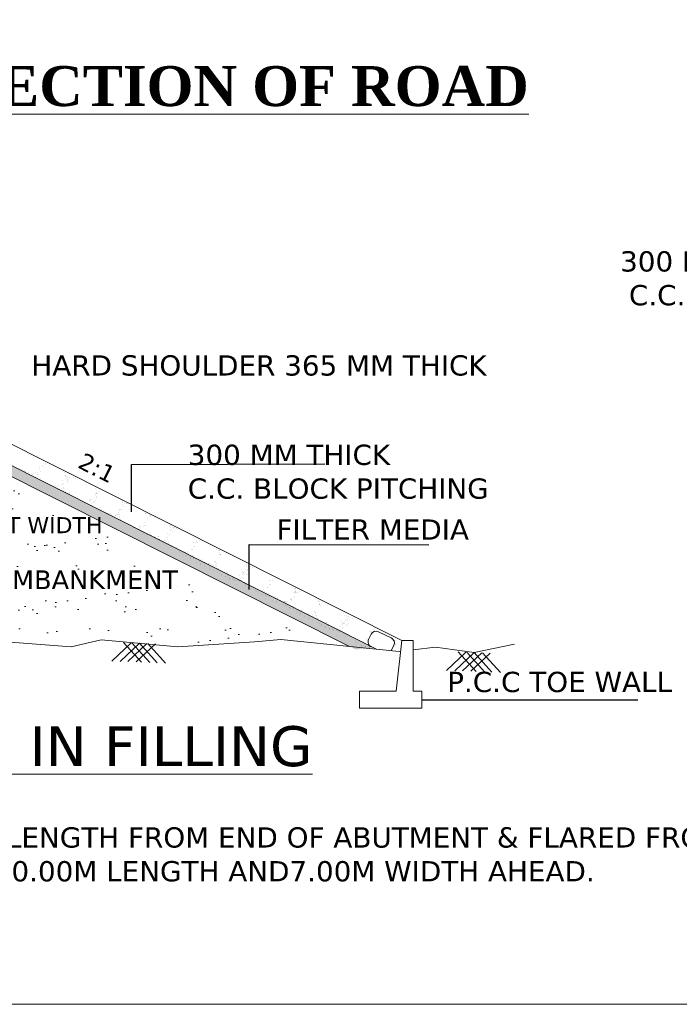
# Model space of a CAD drawing. Header units: inches. Extents: x 85258 to 5262251, y 607336 to 950222.
# Tile 5 of 9: x 3113098 to 3162615, y 708371 to 782290. Entities that reach past the tile are written whole.
import ezdxf

# ---------------------------------------------------------------- set-up
doc = ezdxf.new("R2010")
doc.units = ezdxf.units.IN
doc.header["$MEASUREMENT"] = 0
doc.linetypes.add('ACAD_ISO03W100', pattern=[30, 12, -18])
for name, color, linetype in [('CHNGE', 7, 'Continuous'), ('PDF_H.F.L.', 7, 'ACAD_ISO03W100'), ('TEXT', 7, 'Continuous')]:
    doc.layers.add(name, color=color, linetype=linetype)
doc.styles.get("Standard").update_dxf_attribs({"font": 'verdana.ttf'})
doc.dimstyles.new('ISO-25--------1', dxfattribs={"dimtxt": 264, "dimasz": 240, "dimexe": 300, "dimexo": 300, "dimgap": 0.02, "dimtad": 0, "dimtih": 1, "dimtoh": 1, "dimdec": 0, "dimlfac": 16, "dimdsep": 46, "dimtxsty": 'Standard', "dimcen": 192, "dimclrd": 1, "dimclre": 1, "dimclrt": 1, "dimadec": 0, "dimazin": 0, "dimtfac": 1, "dimtdec": 0, "dimtmove": 2, "dimatfit": 3, "dimfxl": 300, "dimarcsym": 0})

msp = doc.modelspace()

# ---------------------------------------------------------------- hatches: boundary and pattern name
at = {"linetype": 'Continuous', "lineweight": 9}
h = msp.add_hatch(dxfattribs=at)
h.set_pattern_fill('AR-SAND', scale=1696.868771, style=0)
h.set_pattern_definition([(37.5, (14226594.2, -76199789.7), (-106.89146, 3269.56708), [0, -2579.24053, 0, -2884.67691, 0, -2757.41175]), (7.5, (14226594, -76199789.7), (3003.07882, 4788.81153), [0, -1391.43239, 0, -2324.71022, 0, -890.856105]), (327.5, (14224507, -76199789.7), (5284.29007, 9.60267), [0, -848.43439, 0, -3054.36379, 0, -3987.64161]), (317.5, (14224507, -76199789.7), (5101.00236, 1489.30026), [0, -424.21719, 0, -2002.30515, 0, -2290.77284])])
h.paths.add_polyline_path([(3092360.678, 735920.602), (3092918.702, 735860.613), (3093305.635, 735667.452), (3098340.068, 735879.524), (3103577.241, 735673.091), (3103704.183, 735789.07), (3103801.217, 735664.263), (3107130.39, 735533.037), (3108083.71, 735818.581), (3108639.931, 735700.317), (3115179.092, 735216.482), (3117419.893, 735738.212), (3123176.432, 735216.482), (3128102.76, 735540.254), (3128142.117, 735576.212), (3128166.8, 735544.463), (3128921.412, 735594.058), (3130912.078, 735765.397), (3136067.702, 735239.066), (3105053.614, 750830.792), (3100294.637, 750973.561), (3100294.637, 751123.011), (3084386.493, 751600.255), (3068478.348, 751123.011), (3068478.348, 750973.561), (3063719.371, 750830.792), (3032235.843, 735003.064), (3033415.54, 734859.426), (3042289.895, 735765.397), (3044280.561, 735594.058), (3050025.541, 735216.482), (3055782.081, 735738.212), (3058022.881, 735216.482), (3064562.042, 735700.317), (3065118.263, 735818.581), (3066071.584, 735533.037), (3066989.525, 735569.219), (3067040.537, 735615.827), (3067074.179, 735572.556), (3074861.905, 735879.524), (3079896.338, 735667.452), (3080283.271, 735860.613), (3080841.295, 735920.602), (3086600.987, 735691.036)])
h.paths.add_polyline_path([(3077528.148, 740686.722), (3093032.109, 740686.722), (3093032.109, 739400.613), (3077528.148, 739400.613)], flags=24)
h.paths.add_polyline_path([(3075286, 750548.291), (3097491.797, 750548.291), (3097491.797, 749067.049), (3075286, 749067.049)], flags=24)
h.paths.add_polyline_path([(3075340.702, 749027.02), (3096433.809, 749027.02), (3096433.809, 747524.367), (3075340.702, 747524.367)], flags=24)
h.paths.add_polyline_path([(3075286, 746987.482), (3095961.924, 746987.482), (3095961.924, 745506.239), (3075286, 745506.239)], flags=24)
h.paths.add_polyline_path([(3075286, 745138.149), (3096571.793, 745138.149), (3096571.793, 743845.923), (3075286, 743845.923)], flags=24)
h = msp.add_hatch(dxfattribs=at)
h.set_pattern_fill('AR-SAND', scale=424.217193, style=0)
h.set_pattern_definition([(142.5, (-8056028.9, -76199789.7), (26.7228655, 817.3917704), [0, -644.810133, 0, -721.169228, 0, -689.3529383]), (172.5, (-8056028.9, -76199789.7), (-750.769706, 1197.202882), [0, -347.858098, 0, -581.177554, 0, -222.714026]), (212.5, (-8055507.1, -76199789.7), (-1321.0725187, 2.400668), [0, -212.1085964, 0, -763.590947, 0, -996.910403]), (222.5, (-8055507.1, -76199789.7), (-1275.25059, 372.325064), [0, -106.054298, 0, -500.5762875, 0, -572.6932103])])
h.paths.add_polyline_path([(3106845.886, 750830.792), (3102086.91, 750973.561), (3102086.91, 751695.055), (3107027.132, 751546.848), (3139621.951, 735160.441), (3138329.415, 735003.064)])

# ---------------------------------------------------------------- linework, layer by layer
at = {"color": 7, "linetype": 'Continuous', "lineweight": 9}
for p, q in [((3141789.526, 735685.084), (3107389.625, 752978.961)), ((3139874.677, 735033.388), (3106890.454, 751615.56)), ((3137859.974, 735239.066), (3106845.886, 750830.792)), ((3113315.696, 749935.906), (3113315.696, 749935.906)), ((3113539.291, 749813.257), (3113539.291, 749813.257)), ((3114829.726, 748832.903), (3114829.726, 748832.903)), ((3115024.497, 749008.237), (3115024.497, 749008.237)), ((3115065.138, 748904.561), (3115065.138, 748904.561)), ((3113113.927, 748600.997), (3113113.927, 748600.997)), ((3113283.853, 748514.755), (3113283.853, 748514.755)), ((3113426.655, 748446.041), (3113426.655, 748446.041)), ((3113512.929, 748388.599), (3113512.929, 748388.599)), ((3113737.006, 748275.355), (3113737.006, 748275.355)), ((3114053.063, 748142.42), (3114053.063, 748142.42)), ((3114169.8, 748204.797), (3114169.8, 748204.797)), ((3114315.932, 748267.1), (3114315.932, 748267.1)), ((3114401.612, 748138.695), (3114401.612, 748138.695)), ((3114417.303, 748328.27), (3114417.303, 748328.27)), ((3114451.871, 748121.785), (3114451.871, 748121.785)), ((3114578.039, 748678.651), (3114578.039, 748678.651)), ((3114618.436, 748552.21), (3114618.436, 748552.21)), ((3114681.913, 748390.278), (3114681.913, 748390.278)), ((3114880.708, 748769.962), (3114880.708, 748769.962)), ((3116486.867, 748261.473), (3116486.867, 748261.473)), ((3116550.344, 748099.541), (3116550.344, 748099.541)), ((3116825.257, 748115.339), (3116825.257, 748115.339)), ((3114275.852, 747934.251), (3114275.852, 747934.251)), ((3114365.791, 747987.464), (3114365.791, 747987.464)), ((3114676.141, 747816.779), (3114676.141, 747816.779)), ((3116248.4, 747377.906), (3116248.4, 747377.906)), ((3116295.573, 747411.117), (3116295.573, 747411.117)), ((3116343.757, 747729.901), (3116343.757, 747729.901)), ((3116399.906, 747466.385), (3116399.906, 747466.385)), ((3116491.898, 748034.749), (3116491.898, 748034.749)), ((3116542.157, 748017.84), (3116542.157, 748017.84)), ((3116590.984, 747995.865), (3116590.984, 747995.865)), ((3116612.708, 747825.839), (3116612.708, 747825.839)), ((3116659.813, 747596.966), (3116659.813, 747596.966)), ((3116697.037, 747725.32), (3116697.037, 747725.32)), ((3116705.826, 747775.079), (3116705.826, 747775.079)), ((3116707.997, 747915.75), (3116707.997, 747915.75)), ((3116813.555, 747926.53), (3116813.555, 747926.53)), ((3117160.483, 747932.606), (3117160.483, 747932.606)), ((3117253.601, 747881.847), (3117253.601, 747881.847)), ((3118557.07, 747367.919), (3118557.07, 747367.919)), ((3115695.646, 747296.1), (3115695.646, 747296.1)), ((3115931.333, 747225.267), (3115931.333, 747225.267)), ((3115986.257, 747006.241), (3115986.257, 747006.241)), ((3116047.931, 747322.976), (3116047.931, 747322.976)), ((3116223.479, 746926.429), (3116223.479, 746926.429)), ((3116244.061, 747070.311), (3116244.061, 747070.311)), ((3116273.738, 746909.52), (3116273.738, 746909.52)), ((3116354.452, 747107.361), (3116354.452, 747107.361)), ((3116383.157, 747140.243), (3116383.157, 747140.243)), ((3116417.929, 746945.429), (3116417.929, 746945.429)), ((3116458.569, 746841.752), (3116458.569, 746841.752)), ((3116545.136, 746818.21), (3116545.136, 746818.21)), ((3116554.412, 746899.625), (3116554.412, 746899.625)), ((3116782.358, 746738.399), (3116782.358, 746738.399)), ((3116832.617, 746721.49), (3116832.617, 746721.49)), ((3116870.468, 746766.691), (3116870.468, 746766.691)), ((3118650.189, 747317.16), (3118650.189, 747317.16)), ((3118752.616, 746720.123), (3118752.616, 746720.123)), ((3118753.471, 746723.999), (3118753.471, 746723.999)), ((3118806.505, 747076.658), (3118806.505, 747076.658)), ((3118844.353, 746729.859), (3118844.353, 746729.859)), ((3118875.295, 746789.09), (3118875.295, 746789.09)), ((3118894.612, 746712.95), (3118894.612, 746712.95)), ((3118968.413, 746738.331), (3118968.413, 746738.331)), ((3119087.844, 747078.591), (3119087.844, 747078.591)), ((3119116.856, 746905.972), (3119116.856, 746905.972)), ((3118310.518, 746286.228), (3118310.518, 746286.228)), ((3118340.192, 746215.489), (3118340.192, 746215.489)), ((3118410.887, 746106.04), (3118410.887, 746106.04)), ((3118430.704, 746269.714), (3118430.704, 746269.714)), ((3118474.363, 745944.108), (3118474.363, 745944.108)), ((3118480.963, 746252.805), (3118480.963, 746252.805)), ((3118645.744, 746103.495), (3118645.744, 746103.495)), ((3118652.92, 746060.533), (3118652.92, 746060.533)), ((3118704.432, 746401.339), (3118704.432, 746401.339)), ((3118738.862, 746052.735), (3118738.862, 746052.735)), ((3118752.361, 746161.495), (3118752.361, 746161.495)), ((3118816.948, 746562.067), (3118816.948, 746562.067)), ((3118857.588, 746458.391), (3118857.588, 746458.391)), ((3118858.294, 746392.995), (3118858.294, 746392.995)), ((3120685.379, 746271.33), (3120685.379, 746271.33)), ((3120726.019, 746167.654), (3120726.019, 746167.654)), ((3120819.843, 746134.468), (3120819.843, 746134.468)), ((3120832.071, 745897.108), (3120832.071, 745897.108)), ((3120842.648, 746057.55), (3120842.648, 746057.55)), ((3120995.126, 745988.819), (3120995.126, 745988.819)), ((3121079.87, 745977.738), (3121079.87, 745977.738)), ((3121130.129, 745960.829), (3121130.129, 745960.829)), ((3121155.069, 745951.734), (3121155.069, 745951.734)), ((3118515.004, 745840.432), (3118515.004, 745840.432)), ((3119173.81, 745651.692), (3119173.81, 745651.692)), ((3119227.815, 745416.107), (3119227.815, 745416.107)), ((3119237.287, 745489.76), (3119237.287, 745489.76)), ((3119456.471, 745325.29), (3119456.471, 745325.29)), ((3119693.693, 745245.479), (3119693.693, 745245.479)), ((3119743.951, 745228.57), (3119743.951, 745228.57)), ((3119854.222, 745112.487), (3119854.222, 745112.487)), ((3119936.733, 745197.344), (3119936.733, 745197.344)), ((3120015.35, 745137.26), (3120015.35, 745137.26)), ((3120377.743, 745159.371), (3120377.743, 745159.371)), ((3120489.487, 745279.149), (3120489.487, 745279.149)), ((3120531.19, 745143.38), (3120531.19, 745143.38)), ((3120552.964, 745117.217), (3120552.964, 745117.217)), ((3120582.703, 745484.185), (3120582.703, 745484.185)), ((3120590.293, 745448.872), (3120590.293, 745448.872)), ((3120666.221, 745517.593), (3120666.221, 745517.593)), ((3120716.48, 745500.684), (3120716.48, 745500.684)), ((3120895.548, 745735.176), (3120895.548, 745735.176)), ((3122551.842, 745190.344), (3122551.842, 745190.344)), ((3122563.046, 745242.351), (3122563.046, 745242.351)), ((3120000.21, 745035.412), (3120000.21, 745035.412)), ((3120166.95, 744957.531), (3120166.95, 744957.531)), ((3120252.572, 745057.449), (3120252.572, 745057.449)), ((3120302.831, 745040.539), (3120302.831, 745040.539)), ((3120470.861, 745108.612), (3120470.861, 745108.612)), ((3120477.301, 744786.845), (3120477.301, 744786.845)), ((3120574.229, 744949.23), (3120574.229, 744949.23)), ((3120593.604, 745013.541), (3120593.604, 745013.541)), ((3120699.656, 744742.996), (3120699.656, 744742.996)), ((3120793.358, 744653.91), (3120793.358, 744653.91)), ((3121106.086, 744498.954), (3121106.086, 744498.954)), ((3122460.973, 744567.032), (3122460.973, 744567.032)), ((3122664.515, 744845.284), (3122664.515, 744845.284)), ((3122873.397, 745071.666), (3122873.397, 745071.666)), ((3122887.068, 745007.61), (3122887.068, 745007.61)), ((3122910.672, 745070.218), (3122910.672, 745070.218)), ((3123189.453, 744938.731), (3123189.453, 744938.731)), ((3121462.58, 744288.648), (3121462.58, 744288.648)), ((3121732.493, 744195.333), (3121732.493, 744195.333)), ((3122045.221, 744040.377), (3122045.221, 744040.377)), ((3122078.81, 744208.521), (3122078.81, 744208.521)), ((3122109.742, 744215.247), (3122109.742, 744215.247)), ((3122119.45, 744104.845), (3122119.45, 744104.845)), ((3122202.86, 744164.488), (3122202.86, 744164.488)), ((3122225.503, 743834.3), (3122225.503, 743834.3)), ((3122355.572, 743869.692), (3122355.572, 743869.692)), ((3122396.096, 743736.964), (3122396.096, 743736.964)), ((3122409.461, 744226.227), (3122409.461, 744226.227)), ((3122488.088, 744305.328), (3122488.088, 744305.328)), ((3122538.347, 744288.419), (3122538.347, 744288.419)), ((3122633.318, 743657.153), (3122633.318, 743657.153)), ((3122683.577, 743640.244), (3122683.577, 743640.244)), ((3122841.733, 743754.173), (3122841.733, 743754.173)), ((3122882.374, 743650.497), (3122882.374, 743650.497)), ((3124214.984, 743724.328), (3124214.984, 743724.328)), ((3124339.244, 743649.879), (3124339.244, 743649.879)), ((3124341.152, 744281.194), (3124341.152, 744281.194)), ((3124387.427, 743968.663), (3124387.427, 743968.663)), ((3124436.518, 744161.522), (3124436.518, 744161.522)), ((3124441.317, 744325.198), (3124441.317, 744325.198)), ((3124499.994, 743999.59), (3124499.994, 743999.59)), ((3124540.635, 743895.913), (3124540.635, 743895.913)), ((3124578.374, 744201.382), (3124578.374, 744201.382)), ((3124619.067, 744063.487), (3124619.067, 744063.487)), ((3124628.633, 744184.473), (3124628.633, 744184.473)), ((3124712.185, 744012.728), (3124712.185, 744012.728)), ((3124751.667, 744154.513), (3124751.667, 744154.513)), ((3124900.031, 744093.164), (3124900.031, 744093.164)), ((3122954.975, 743548.934), (3122954.975, 743548.934)), ((3122984.356, 743581.801), (3122984.356, 743581.801)), ((3123192.197, 743469.123), (3123192.197, 743469.123)), ((3123242.456, 743452.214), (3123242.456, 743452.214)), ((3123294.707, 743411.115), (3123294.707, 743411.115)), ((3123506.516, 743453.858), (3123506.516, 743453.858)), ((3123513.854, 743360.904), (3123513.854, 743360.904)), ((3123541.18, 743461.757), (3123541.18, 743461.757)), ((3123604.656, 743299.825), (3123604.656, 743299.825)), ((3123610.763, 743278.18), (3123610.763, 743278.18)), ((3123645.297, 743196.149), (3123645.297, 743196.149)), ((3123923.491, 743123.224), (3123923.491, 743123.224)), ((3123934.86, 743220.365), (3123934.86, 743220.365)), ((3124072.733, 743172.874), (3124072.733, 743172.874)), ((3124157.41, 743381.63), (3124157.41, 743381.63)), ((3124198.051, 743277.954), (3124198.051, 743277.954)), ((3124233.842, 742952.539), (3124233.842, 742952.539)), ((3124304.103, 743007.409), (3124304.103, 743007.409)), ((3126163.019, 743068.928), (3126163.019, 743068.928)), ((3126265.698, 743051.51), (3126265.698, 743051.51)), ((3126351.066, 743119.363), (3126351.066, 743119.363)), ((3126444.184, 743068.604), (3126444.184, 743068.604)), ((3126578.595, 743172.699), (3126578.595, 743172.699)), ((3124367.58, 742845.477), (3124367.58, 742845.477)), ((3124408.22, 742741.801), (3124408.22, 742741.801)), ((3124549.899, 742819.604), (3124549.899, 742819.604)), ((3124862.627, 742664.648), (3124862.627, 742664.648)), ((3125130.503, 742391.129), (3125130.503, 742391.129)), ((3125171.143, 742287.453), (3125171.143, 742287.453)), ((3125489.034, 742361.027), (3125489.034, 742361.027)), ((3125573.74, 742327), (3125573.74, 742327)), ((3125666.859, 742276.241), (3125666.859, 742276.241)), ((3125723.897, 742369.258), (3125723.897, 742369.258)), ((3125801.762, 742206.071), (3125801.762, 742206.071)), ((3125986.592, 742528.972), (3125986.592, 742528.972)), ((3126036.851, 742512.063), (3126036.851, 742512.063)), ((3126172.534, 742716.672), (3126172.534, 742716.672)), ((3126217.514, 742732.726), (3126217.514, 742732.726)), ((3127839.657, 742504.838), (3127839.657, 742504.838)), ((3128040.964, 742425.935), (3128040.964, 742425.935)), ((3128076.879, 742425.027), (3128076.879, 742425.027)), ((3128083.065, 742175.24), (3128083.065, 742175.24)), ((3128104.441, 742264.003), (3128104.441, 742264.003)), ((3128127.138, 742408.117), (3128127.138, 742408.117)), ((3128145.082, 742160.327), (3128145.082, 742160.327)), ((3125335.721, 742148.639), (3125335.721, 742148.639)), ((3125572.943, 742068.827), (3125572.943, 742068.827)), ((3125623.202, 742051.918), (3125623.202, 742051.918)), ((3125829.949, 742098.713), (3125829.949, 742098.713)), ((3126104.514, 742037.672), (3126104.514, 742037.672)), ((3126112.113, 742035.385), (3126112.113, 742035.385)), ((3128143.968, 742134.357), (3128143.968, 742134.357)), ((3128176.183, 742124.481), (3128176.183, 742124.481))]:
    msp.add_line(p, q, dxfattribs=at)
at = {"lineweight": 9, "ltscale": 20}
msp.add_lwpolyline([(3377852.767, 708370.628), (2902098.888, 708370.628), (2902098.888, 865126.238), (3377852.767, 865126.238)], close=True, dxfattribs=at)
at = {"layer": 'CHNGE', "color": 7, "linetype": 'Continuous', "lineweight": 9}
for p, q in [((3125893.426, 741936.781), (3125893.426, 741936.781)), ((3125894.6, 741960.609), (3125894.6, 741960.609)), ((3125934.066, 741833.105), (3125934.066, 741833.105)), ((3126131.823, 741880.797), (3126131.823, 741880.797)), ((3126182.081, 741863.888), (3126182.081, 741863.888)), ((3126376.657, 741561.645), (3126376.657, 741561.645)), ((3126453.48, 741772.579), (3126453.48, 741772.579)), ((3126532.858, 741804.179), (3126532.858, 741804.179)), ((3126592.873, 741644.365), (3126592.873, 741644.365)), ((3126656.349, 741482.433), (3126656.349, 741482.433)), ((3126690.702, 741692.767), (3126690.702, 741692.767)), ((3126740.897, 741747.494), (3126740.897, 741747.494)), ((3126740.961, 741675.858), (3126740.961, 741675.858)), ((3126970.514, 741565.611), (3126970.514, 741565.611)), ((3127249.743, 741460.562), (3127249.743, 741460.562)), ((3127299.84, 741487.828), (3127299.84, 741487.828)), ((3127367.304, 741443.874), (3127367.304, 741443.874)), ((3127731.545, 741629.723), (3127731.545, 741629.723)), ((3127761.857, 741646.044), (3127761.857, 741646.044)), ((3127802.497, 741542.368), (3127802.497, 741542.368)), ((3127853.515, 741489.644), (3127853.515, 741489.644)), ((3126687.008, 741390.959), (3126687.008, 741390.959)), ((3127003.064, 741258.024), (3127003.064, 741258.024)), ((3127305.739, 741382.877), (3127305.739, 741382.877)), ((3127315.792, 741103.068), (3127315.792, 741103.068)), ((3127355.796, 741190.017), (3127355.796, 741190.017)), ((3127398.858, 741332.118), (3127398.858, 741332.118)), ((3127419.272, 741028.085), (3127419.272, 741028.085)), ((3127571.238, 741396.518), (3127571.238, 741396.518)), ((3127626.143, 740932.383), (3127626.143, 740932.383)), ((3127680.033, 741288.918), (3127680.033, 741288.918)), ((3127808.46, 741316.707), (3127808.46, 741316.707)), ((3127836.513, 741093.549), (3127836.513, 741093.549)), ((3127858.719, 741299.798), (3127858.719, 741299.798)), ((3127908.55, 741271.822), (3127908.55, 741271.822)), ((3127942.2, 740799.448), (3127942.2, 740799.448)), ((3127972.026, 741109.89), (3127972.026, 741109.89)), ((3127990.383, 741118.232), (3127990.383, 741118.232)), ((3128012.667, 741006.214), (3128012.667, 741006.214)), ((3128118.719, 740735.669), (3128118.719, 740735.669)), ((3128171.739, 740910.815), (3128171.739, 740910.815)), ((3128619.168, 740830.341), (3128619.168, 740830.341)), ((3128671.473, 740817.474), (3128671.473, 740817.474)), ((3129776.98, 740981.085), (3129776.98, 740981.085)), ((3129798.063, 740835.021), (3129798.063, 740835.021)), ((3129840.457, 740819.153), (3129840.457, 740819.153)), ((3129881.097, 740715.477), (3129881.097, 740715.477)), ((3129884.764, 740773.795), (3129884.764, 740773.795)), ((3129974.055, 740898.419), (3129974.055, 740898.419)), ((3130009.024, 740699.345), (3130009.024, 740699.345)), ((3130010.932, 741330.66), (3130010.932, 741330.66)), ((3130057.207, 741018.129), (3130057.207, 741018.129)), ((3130106.298, 741210.988), (3130106.298, 741210.988)), ((3130111.097, 741374.664), (3130111.097, 741374.664)), ((3130169.774, 741049.056), (3130169.774, 741049.056)), ((3130210.415, 740945.38), (3130210.415, 740945.38)), ((3130248.154, 741250.849), (3130248.154, 741250.849)), ((3130286.783, 740743.463), (3130286.783, 740743.463)), ((3130288.847, 741112.953), (3130288.847, 741112.953)), ((3130298.413, 741233.94), (3130298.413, 741233.94)), ((3130381.965, 741062.194), (3130381.965, 741062.194)), ((3130421.447, 741203.979), (3130421.447, 741203.979)), ((3130569.811, 741142.63), (3130569.811, 741142.63)), ((3128254.928, 740644.492), (3128254.928, 740644.492)), ((3128275.347, 740560.313), (3128275.347, 740560.313)), ((3128512.569, 740480.502), (3128512.569, 740480.502)), ((3128562.828, 740463.593), (3128562.828, 740463.593)), ((3128565.278, 740473.806), (3128565.278, 740473.806)), ((3128702.513, 740621.487), (3128702.513, 740621.487)), ((3128734.949, 740655.542), (3128734.949, 740655.542)), ((3128775.59, 740551.866), (3128775.59, 740551.866)), ((3128834.226, 740372.283), (3128834.226, 740372.283)), ((3128881.335, 740340.871), (3128881.335, 740340.871)), ((3128881.642, 740281.321), (3128881.642, 740281.321)), ((3129037.739, 740438.753), (3129037.739, 740438.753)), ((3129071.448, 740292.472), (3129071.448, 740292.472)), ((3129121.707, 740275.563), (3129121.707, 740275.563)), ((3129130.857, 740387.994), (3129130.857, 740387.994)), ((3129194.063, 740185.915), (3129194.063, 740185.915)), ((3129393.105, 740184.253), (3129393.105, 740184.253)), ((3129434.396, 740363.126), (3129434.396, 740363.126)), ((3129497.873, 740201.194), (3129497.873, 740201.194)), ((3129585.514, 740545.52), (3129585.514, 740545.52)), ((3129593.271, 740172.69), (3129593.271, 740172.69)), ((3129604.639, 740269.831), (3129604.639, 740269.831)), ((3129742.513, 740222.34), (3129742.513, 740222.34)), ((3129806.754, 740644.398), (3129806.754, 740644.398)), ((3129827.19, 740431.097), (3129827.19, 740431.097)), ((3129867.831, 740327.421), (3129867.831, 740327.421)), ((3129903.622, 740002.005), (3129903.622, 740002.005)), ((3129973.883, 740056.875), (3129973.883, 740056.875)), ((3130133.289, 740652.287), (3130133.289, 740652.287)), ((3130226.407, 740601.528), (3130226.407, 740601.528)), ((3131853.901, 740223.731), (3131853.901, 740223.731)), ((3131956.579, 740206.313), (3131956.579, 740206.313)), ((3132041.947, 740274.166), (3132041.947, 740274.166)), ((3132135.066, 740223.407), (3132135.066, 740223.407)), ((3132269.476, 740327.502), (3132269.476, 740327.502)), ((3129355.963, 739859.925), (3129355.963, 739859.925)), ((3130037.359, 739894.943), (3130037.359, 739894.943)), ((3130078, 739791.267), (3130078, 739791.267)), ((3130219.679, 739869.07), (3130219.679, 739869.07)), ((3130532.407, 739714.114), (3130532.407, 739714.114)), ((3130800.283, 739440.595), (3130800.283, 739440.595)), ((3130840.923, 739336.919), (3130840.923, 739336.919)), ((3131005.501, 739198.105), (3131005.501, 739198.105)), ((3131158.814, 739410.493), (3131158.814, 739410.493)), ((3131243.52, 739376.467), (3131243.52, 739376.467)), ((3131357.74, 739431.044), (3131357.74, 739431.044)), ((3131414.778, 739524.061), (3131414.778, 739524.061)), ((3131492.643, 739360.873), (3131492.643, 739360.873)), ((3131520.831, 739253.516), (3131520.831, 739253.516)), ((3131677.474, 739683.775), (3131677.474, 739683.775)), ((3131727.733, 739666.866), (3131727.733, 739666.866)), ((3131863.415, 739871.475), (3131863.415, 739871.475)), ((3131908.395, 739887.528), (3131908.395, 739887.528)), ((3133530.538, 739659.641), (3133530.538, 739659.641)), ((3133650.921, 739292.045), (3133650.921, 739292.045)), ((3133731.846, 739580.738), (3133731.846, 739580.738)), ((3133753.599, 739274.626), (3133753.599, 739274.626)), ((3133767.76, 739579.829), (3133767.76, 739579.829)), ((3133773.946, 739330.042), (3133773.946, 739330.042)), ((3133795.322, 739418.805), (3133795.322, 739418.805)), ((3133818.019, 739562.92), (3133818.019, 739562.92)), ((3133834.849, 739289.159), (3133834.849, 739289.159)), ((3133835.963, 739315.129), (3133835.963, 739315.129)), ((3133838.968, 739342.48), (3133838.968, 739342.48)), ((3133867.065, 739279.283), (3133867.065, 739279.283)), ((3133932.086, 739291.72), (3133932.086, 739291.72)), ((3134066.496, 739395.815), (3134066.496, 739395.815)), ((3131242.723, 739118.294), (3131242.723, 739118.294)), ((3131292.982, 739101.385), (3131292.982, 739101.385)), ((3131584.307, 739091.583), (3131584.307, 739091.583)), ((3131585.482, 739115.411), (3131585.482, 739115.411)), ((3131624.948, 738987.907), (3131624.948, 738987.907)), ((3131795.395, 739192.475), (3131795.395, 739192.475)), ((3131802.994, 739190.188), (3131802.994, 739190.188)), ((3131822.704, 739035.6), (3131822.704, 739035.6)), ((3131872.963, 739018.691), (3131872.963, 739018.691)), ((3132067.538, 738716.448), (3132067.538, 738716.448)), ((3132144.361, 738927.381), (3132144.361, 738927.381)), ((3132223.739, 738958.982), (3132223.739, 738958.982)), ((3132283.754, 738799.168), (3132283.754, 738799.168)), ((3132347.23, 738637.235), (3132347.23, 738637.235)), ((3132377.889, 738545.762), (3132377.889, 738545.762)), ((3132381.583, 738847.57), (3132381.583, 738847.57)), ((3132431.778, 738902.297), (3132431.778, 738902.297)), ((3132431.842, 738830.661), (3132431.842, 738830.661)), ((3132661.395, 738720.413), (3132661.395, 738720.413)), ((3132940.625, 738615.365), (3132940.625, 738615.365)), ((3132976.936, 738584.143), (3132976.936, 738584.143)), ((3132990.721, 738642.63), (3132990.721, 738642.63)), ((3133058.186, 738598.676), (3133058.186, 738598.676)), ((3133061.642, 738550.117), (3133061.642, 738550.117)), ((3133154.76, 738499.357), (3133154.76, 738499.357)), ((3133211.799, 738592.374), (3133211.799, 738592.374)), ((3133422.426, 738784.526), (3133422.426, 738784.526)), ((3133452.738, 738800.846), (3133452.738, 738800.846)), ((3133474.494, 738752.089), (3133474.494, 738752.089)), ((3133493.378, 738697.17), (3133493.378, 738697.17)), ((3133524.753, 738735.179), (3133524.753, 738735.179)), ((3133660.435, 738939.788), (3133660.435, 738939.788)), ((3133705.416, 738955.842), (3133705.416, 738955.842)), ((3135327.558, 738727.954), (3135327.558, 738727.954)), ((3135528.866, 738649.051), (3135528.866, 738649.051)), ((3135564.78, 738648.143), (3135564.78, 738648.143)), ((3135592.343, 738487.119), (3135592.343, 738487.119)), ((3135615.039, 738631.234), (3135615.039, 738631.234)), ((3132823.623, 738371.755), (3132823.623, 738371.755)), ((3133060.845, 738291.944), (3133060.845, 738291.944)), ((3133111.104, 738275.035), (3133111.104, 738275.035)), ((3133289.664, 738429.187), (3133289.664, 738429.187)), ((3133317.851, 738321.829), (3133317.851, 738321.829)), ((3133381.328, 738159.897), (3133381.328, 738159.897)), ((3133382.502, 738183.725), (3133382.502, 738183.725)), ((3133421.968, 738056.221), (3133421.968, 738056.221)), ((3133592.416, 738260.789), (3133592.416, 738260.789)), ((3133600.014, 738258.502), (3133600.014, 738258.502)), ((3133619.724, 738103.914), (3133619.724, 738103.914)), ((3133669.983, 738087.004), (3133669.983, 738087.004)), ((3133864.559, 737784.761), (3133864.559, 737784.761)), ((3133941.381, 737995.695), (3133941.381, 737995.695)), ((3134020.76, 738027.296), (3134020.76, 738027.296)), ((3134080.774, 737867.481), (3134080.774, 737867.481)), ((3134178.603, 737915.883), (3134178.603, 737915.883)), ((3134228.799, 737970.611), (3134228.799, 737970.611)), ((3134228.862, 737898.974), (3134228.862, 737898.974)), ((3134458.416, 737788.727), (3134458.416, 737788.727)), ((3135219.446, 737852.839), (3135219.446, 737852.839)), ((3135249.758, 737869.16), (3135249.758, 737869.16)), ((3135290.399, 737765.484), (3135290.399, 737765.484)), ((3135570.967, 738398.356), (3135570.967, 738398.356)), ((3135631.87, 738357.473), (3135631.87, 738357.473)), ((3135632.983, 738383.443), (3135632.983, 738383.443)), ((3135664.085, 738347.597), (3135664.085, 738347.597)), ((3134144.251, 737705.549), (3134144.251, 737705.549)), ((3134174.909, 737614.076), (3134174.909, 737614.076)), ((3134490.966, 737481.141), (3134490.966, 737481.141)), ((3134737.645, 737683.678), (3134737.645, 737683.678)), ((3134787.741, 737710.944), (3134787.741, 737710.944)), ((3134793.641, 737605.993), (3134793.641, 737605.993)), ((3134803.694, 737326.185), (3134803.694, 737326.185)), ((3134843.697, 737413.133), (3134843.697, 737413.133)), ((3134855.206, 737666.99), (3134855.206, 737666.99)), ((3134886.759, 737555.234), (3134886.759, 737555.234)), ((3134907.174, 737251.201), (3134907.174, 737251.201)), ((3135059.139, 737619.635), (3135059.139, 737619.635)), ((3135114.045, 737155.499), (3135114.045, 737155.499)), ((3135167.934, 737512.034), (3135167.934, 737512.034)), ((3135296.361, 737539.823), (3135296.361, 737539.823)), ((3135324.415, 737316.665), (3135324.415, 737316.665)), ((3135341.416, 737712.76), (3135341.416, 737712.76)), ((3135346.62, 737522.914), (3135346.62, 737522.914)), ((3135396.451, 737494.939), (3135396.451, 737494.939)), ((3135430.101, 737022.564), (3135430.101, 737022.564)), ((3135459.928, 737333.006), (3135459.928, 737333.006)), ((3135478.285, 737341.348), (3135478.285, 737341.348)), ((3135500.568, 737229.33), (3135500.568, 737229.33)), ((3135659.641, 737133.931), (3135659.641, 737133.931)), ((3136107.07, 737053.457), (3136107.07, 737053.457)), ((3136159.374, 737040.591), (3136159.374, 737040.591)), ((3137264.882, 737204.202), (3137264.882, 737204.202)), ((3137285.965, 737058.137), (3137285.965, 737058.137)), ((3137328.359, 737042.269), (3137328.359, 737042.269)), ((3137372.666, 736996.911), (3137372.666, 736996.911)), ((3137461.957, 737121.536), (3137461.957, 737121.536)), ((3137498.834, 737553.776), (3137498.834, 737553.776)), ((3137545.109, 737241.246), (3137545.109, 737241.246)), ((3137594.2, 737434.104), (3137594.2, 737434.104)), ((3137598.998, 737597.781), (3137598.998, 737597.781)), ((3137657.676, 737272.172), (3137657.676, 737272.172)), ((3137698.317, 737168.496), (3137698.317, 737168.496)), ((3137736.056, 737473.965), (3137736.056, 737473.965)), ((3137776.749, 737336.069), (3137776.749, 737336.069)), ((3137786.315, 737457.056), (3137786.315, 737457.056)), ((3137869.867, 737285.31), (3137869.867, 737285.31)), ((3137909.349, 737427.095), (3137909.349, 737427.095)), ((3138057.713, 737365.746), (3138057.713, 737365.746)), ((3135606.621, 736958.785), (3135606.621, 736958.785)), ((3135742.829, 736867.608), (3135742.829, 736867.608)), ((3135763.249, 736783.429), (3135763.249, 736783.429)), ((3136000.471, 736703.618), (3136000.471, 736703.618)), ((3136050.73, 736686.709), (3136050.73, 736686.709)), ((3136053.18, 736696.922), (3136053.18, 736696.922)), ((3136190.415, 736844.603), (3136190.415, 736844.603)), ((3136222.851, 736878.658), (3136222.851, 736878.658)), ((3136263.492, 736774.982), (3136263.492, 736774.982)), ((3136322.128, 736595.399), (3136322.128, 736595.399)), ((3136369.237, 736563.988), (3136369.237, 736563.988)), ((3136369.544, 736504.437), (3136369.544, 736504.437)), ((3136525.64, 736661.87), (3136525.64, 736661.87)), ((3136559.35, 736515.588), (3136559.35, 736515.588)), ((3136609.609, 736498.679), (3136609.609, 736498.679)), ((3136618.758, 736611.11), (3136618.758, 736611.11)), ((3136681.965, 736409.031), (3136681.965, 736409.031)), ((3136881.007, 736407.369), (3136881.007, 736407.369)), ((3136922.298, 736586.243), (3136922.298, 736586.243)), ((3136985.774, 736424.31), (3136985.774, 736424.31)), ((3137073.415, 736768.637), (3137073.415, 736768.637)), ((3137081.173, 736395.807), (3137081.173, 736395.807)), ((3137092.541, 736492.947), (3137092.541, 736492.947)), ((3137230.415, 736445.457), (3137230.415, 736445.457)), ((3137294.656, 736867.514), (3137294.656, 736867.514)), ((3137315.092, 736654.213), (3137315.092, 736654.213)), ((3137355.732, 736550.537), (3137355.732, 736550.537)), ((3137368.999, 736938.593), (3137368.999, 736938.593)), ((3137461.785, 736279.992), (3137461.785, 736279.992)), ((3137496.925, 736922.462), (3137496.925, 736922.462)), ((3137621.19, 736875.404), (3137621.19, 736875.404)), ((3137714.309, 736824.644), (3137714.309, 736824.644)), ((3137774.685, 736966.579), (3137774.685, 736966.579)), ((3139320.701, 736341.511), (3139320.701, 736341.511)), ((3139423.379, 736324.093), (3139423.379, 736324.093)), ((3139508.748, 736391.946), (3139508.748, 736391.946)), ((3139601.866, 736341.187), (3139601.866, 736341.187)), ((3139736.276, 736445.281), (3139736.276, 736445.281)), ((3140042.603, 736345.715), (3140989.392, 735887.271)), ((3122233.43, 734057.626), (3120898.812, 735522.629)), ((3136843.865, 736083.041), (3136843.865, 736083.041)), ((3137391.524, 736225.121), (3137391.524, 736225.121)), ((3137525.261, 736118.059), (3137525.261, 736118.059)), ((3137565.902, 736014.383), (3137565.902, 736014.383)), ((3137707.58, 736092.186), (3137707.58, 736092.186)), ((3138020.308, 735937.23), (3138020.308, 735937.23)), ((3138288.184, 735663.711), (3138288.184, 735663.711)), ((3138328.825, 735560.035), (3138328.825, 735560.035)), ((3138646.716, 735633.61), (3138646.716, 735633.61)), ((3138731.422, 735599.583), (3138731.422, 735599.583)), ((3138824.54, 735548.824), (3138824.54, 735548.824)), ((3138881.579, 735641.841), (3138881.579, 735641.841)), ((3139144.274, 735801.555), (3139144.274, 735801.555)), ((3139194.533, 735784.646), (3139194.533, 735784.646)), ((3139291.037, 735766.968), (3139475.914, 736148.78)), ((3139330.215, 735989.255), (3139330.215, 735989.255)), ((3139375.196, 736005.308), (3139375.196, 736005.308)), ((3140997.338, 735777.421), (3140997.338, 735777.421)), ((3141198.646, 735698.518), (3141198.646, 735698.518)), ((3141234.56, 735697.609), (3141234.56, 735697.609)), ((3141262.123, 735536.585), (3141262.123, 735536.585)), ((3141284.819, 735680.7), (3141284.819, 735680.7)), ((3141789.962, 735689.006), (3141365.744, 731871.051)), ((3142638.396, 735689.006), (3141789.962, 735689.006)), ((3142638.396, 735689.006), (3142638.396, 731871.051)), ((3120020.175, 734141.729), (3121462.125, 735501.223)), ((3120648.485, 734117.854), (3122090.435, 735477.347)), ((3121211.798, 734096.448), (3122653.747, 735455.941)), ((3122861.74, 734033.75), (3121527.122, 735498.753)), ((3121840.108, 734072.572), (3123282.057, 735432.065)), ((3123425.053, 734012.344), (3122090.435, 735477.347)), ((3124053.363, 733988.468), (3122718.745, 735453.471)), ((3138493.403, 735421.221), (3138493.403, 735421.221)), ((3138730.625, 735341.41), (3138730.625, 735341.41)), ((3138780.884, 735324.501), (3138780.884, 735324.501)), ((3138959.444, 735478.653), (3138959.444, 735478.653)), ((3138987.631, 735371.296), (3138987.631, 735371.296)), ((3139051.108, 735209.363), (3139051.108, 735209.363)), ((3139052.282, 735233.191), (3139052.282, 735233.191)), ((3139091.748, 735105.687), (3139091.748, 735105.687)), ((3139262.196, 735310.255), (3139262.196, 735310.255)), ((3139269.794, 735307.968), (3139269.794, 735307.968)), ((3139289.504, 735153.38), (3139289.504, 735153.38)), ((3139339.763, 735136.471), (3139339.763, 735136.471)), ((3140992.032, 734919.319), (3141186.327, 735320.581)), ((3141240.747, 735447.822), (3141240.747, 735447.822)), ((3141301.65, 735406.939), (3141301.65, 735406.939)), ((3141302.763, 735432.909), (3141302.763, 735432.909)), ((3141333.865, 735397.063), (3141333.865, 735397.063)), ((3145146.884, 733440.815), (3146588.833, 734800.308)), ((3145775.194, 733416.939), (3147217.143, 734776.432)), ((3147360.139, 733356.711), (3146025.521, 734821.714)), ((3147988.449, 733332.835), (3146653.831, 734797.838)), ((3148551.762, 733311.429), (3147217.143, 734776.432)), ((3146338.507, 733395.533), (3147780.456, 734755.026)), ((3146966.817, 733371.657), (3148408.766, 734731.151)), ((3149180.072, 733287.554), (3147845.453, 734752.556)), ((3141365.744, 731871.051), (3138608.333, 731871.051)), ((3138608.333, 731871.051), (3138608.333, 730598.399)), ((3142638.396, 731871.051), (3143274.722, 731871.051)), ((3143274.722, 731871.051), (3143274.722, 730598.399)), ((3143274.722, 730598.399), (3138608.333, 730598.399))]:
    msp.add_line(p, q, dxfattribs=at)
for points in [[(3141699.419, 734874.124), (3141578.705, 734859.426), (3132704.351, 735765.397), (3130713.684, 735594.058), (3124968.704, 735216.482), (3119212.165, 735738.212), (3116971.364, 735216.482), (3110432.204, 735700.317), (3109875.982, 735818.581), (3108922.662, 735533.037), (3100132.34, 735879.524), (3095097.908, 735667.452), (3094710.975, 735860.613), (3094152.95, 735920.602), (3088393.259, 735691.036)], [(3150239.376, 735400.733), (3150239.376, 735400.733), (3147217.143, 734776.432), (3144318.829, 735193.059), (3142638.396, 734988.453)]]:
    msp.add_lwpolyline(points, dxfattribs=at)
for centre, start, end in [((3139857.726, 735963.903), 64.16329626, 154.16327171), ((3139672.849, 735582.09), 154.16327171, 244.16329626), ((3140804.515, 735505.458), 334.16327171, 64.16329626)]:
    msp.add_arc(centre, 424.217, start, end, dxfattribs=at)

# ---------------------------------------------------------------- texts
at = {"color": 7, "linetype": 'Continuous', "lineweight": 9, "width": 105232.29426, "attachment_point": 1}
for s, insert, char_height in [(' 300 MM THICK \\P  C.C. BLOCK PITCHING ', (3157506.309, 764906.088), 1521.30964), ('HARD SHOULDER 365 MM THICK', (3113972.001, 757096.074), 1521.30964), ('300 MM THICK \\PC.C. BLOCK PITCHING ', (3125712.85, 750386.153), 1521.30964), (' {\\H0.8605x;75 MM TH  D.B.M. IN FULL WIDTH OF CRUST WIDTH}', (3075998.76, 744943.777), 1400), (' FILTER MEDIA', (3131708.582, 744774.847), 1521.30964), ('300 MM TH.GSB -III FULL WIDTH OF EMBANKMENT', (3076582.878, 740943.732), 1400), ('P.C.C TOE WALL', (3145189.483, 733331.987), 1521.30964)]:
    msp.add_mtext(s, dxfattribs=dict(at, insert=insert, char_height=char_height))
at = {"color": 7, "linetype": 'Continuous', "lineweight": 9, "insert": (3120434.933, 748584.481), "char_height": 1267.758, "width": 3584.55044, "attachment_point": 3, "rotation": 333.30993247}
msp.add_mtext('2:1', dxfattribs=at)
at = {"layer": 'PDF_H.F.L.', "color": 7, "linetype": 'Continuous', "lineweight": 9, "insert": (3102222.577, 778808.33), "char_height": 3000, "width": 99438.33377, "attachment_point": 1}
msp.add_mtext('{\\fTimes New Roman|b1|i0|c0|p18;\\LL - SECTION OF ROAD}', dxfattribs=at)
at = {"layer": 'TEXT', "color": 7, "linetype": 'Continuous', "lineweight": 9, "attachment_point": 2}
for s, insert, char_height, width in [('{\\L\\C0;TYPICAL CROSS SECTION OF  ROAD IN FILLING}', (3087171.84, 729251.523), 3000, 112524.34524), ('{\\C0;NOTE:- 1. ROAD WIDTH IS 12.90 M UP TO 30.00 M LENGTH FROM END OF ABUTMENT & FLARED FROM\\P 12.90M TO 10.50M WIDTH IN FURTHER 30.00M LENGTH AND7.00M WIDTH AHEAD.\\P                \\P              }', (3112605.254, 721658.115), 1521.30964, 114615.09017)]:
    msp.add_mtext(s, dxfattribs=dict(at, insert=insert, char_height=char_height, width=width))

# ---------------------------------------------------------------- leaders
at = {"color": 7, "linetype": 'Continuous', "lineweight": 9}
for points in [[(3121501.802, 745339.847), (3121501.802, 748908.077), (3136010.178, 748940.127)], [(3130314.918, 739503.691), (3130314.918, 742902.7), (3143813.971, 742855.126)], [(3143274.722, 731234.725), (3159500.368, 731234.725)]]:
    msp.add_leader(points, dimstyle='ISO-25--------1', override={"dimclrd": 256}, dxfattribs=at)

doc.saveas('drawing.dxf')
